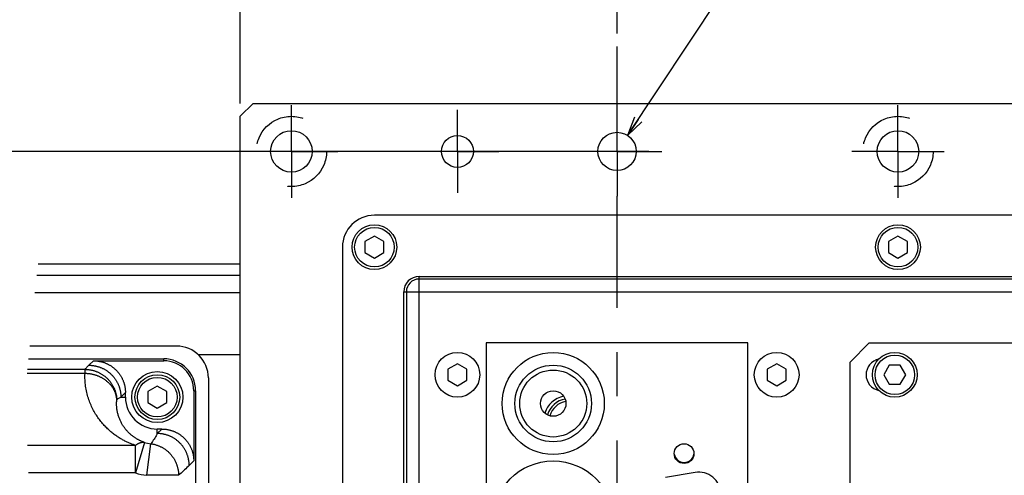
# Model space of a CAD drawing. Extents: x 0 to 2548, y 0 to 1800.
# Tile 26 of 29: x 1740 to 1974, y 1473 to 1581. Entities that reach past the tile are written whole.
import ezdxf

# ---------------------------------------------------------------- set-up
doc = ezdxf.new("R2010")
doc.units = 0
doc.header["$LTSCALE"] = 140.166667
doc.linetypes.add('CENTER', pattern=[0.6, 0.375, -0.075, 0.075, -0.075])
doc.linetypes.add('HIDDEN', pattern=[0.2, 0.1, -0.1])
for name, color, linetype in [('95_ALL_DIM', 7, 'Continuous'), ('DEFAULT_1', 7, 'CENTER'), ('DEFAULT_2', 8, 'HIDDEN')]:
    doc.layers.add(name, color=color, linetype=linetype)
doc.styles.get("Standard").update_dxf_attribs({"font": 'txt', "width": 0.8})
doc.dimstyles.new('DIMSTYLE_10', dxfattribs={"dimtxt": 12.121212, "dimasz": 4.545455, "dimexe": 0.18, "dimexo": 0.0625, "dimgap": 0.09, "dimtad": 1, "dimtih": 1, "dimtoh": 1, "dimdec": 3, "dimlfac": 0.66, "dimdsep": 46, "dimtxsty": 'Standard', "dimblk": 'OPEN', "dimblk1": 'OPEN', "dimblk2": 'OPEN', "dimcen": 0.09, "dimadec": 0, "dimazin": 0, "dimtol": 1, "dimtp": 0.012, "dimtfac": 0.6, "dimtdec": 3, "dimtofl": 0, "dimtmove": 0, "dimatfit": 3, "dimldrblk": 'OPEN', "dimfxl": 0, "dimtolj": 1, "dimarcsym": 0})
doc.dimstyles.new('DIMSTYLE_9', dxfattribs={"dimtxt": 12.121212, "dimasz": 4.545455, "dimexe": 0.18, "dimexo": 0.0625, "dimgap": 0.09, "dimtad": 1, "dimdec": 3, "dimlfac": 0.66, "dimdsep": 46, "dimtxsty": 'Standard', "dimblk": 'OPEN', "dimblk1": 'OPEN', "dimblk2": 'OPEN', "dimcen": 0.09, "dimadec": 0, "dimazin": 0, "dimtol": 1, "dimtp": 0.05, "dimtm": 0.05, "dimtfac": 1, "dimtdec": 3, "dimtofl": 0, "dimtmove": 0, "dimatfit": 3, "dimldrblk": 'OPEN', "dimfxl": 0, "dimtolj": 1, "dimarcsym": 0})

# ---------------------------------------------------------------- blocks, each defined once
blk = doc.blocks.new('_OPEN')
at = {"color": 0, "linetype": 'ByBlock'}
for p, q in [((0, 0), (-1, 0.233)), ((-1, -0.233), (0, 0)), ((-1, 0), (0, 0))]:
    blk.add_line(p, q, dxfattribs=at)
blk = doc.blocks.new('*D37')
at = {"layer": '95_ALL_DIM', "color": 2, "linetype": 'Continuous'}
for p, q in [((1889.72, 1549.65), (1708.87, 1549.65)), ((1711.9, 1549.65), (1711.9, 1489.04)), ((1711.9, 1428.44), (1711.9, 1489.04)), ((1949.57, 1428.44), (1708.87, 1428.44))]:
    blk.add_line(p, q, dxfattribs=at)
at = {"layer": '95_ALL_DIM', "color": 2, "linetype": 'Continuous', "xscale": 4.545455, "yscale": 4.545455, "zscale": 4.545455}
for p, rotation in [((1711.9, 1549.65), 90), ((1711.9, 1428.44), 270)]:
    blk.add_blockref('_OPEN', p, dxfattribs=dict(at, rotation=rotation))
at = {"layer": '95_ALL_DIM', "color": 2, "linetype": 'Continuous'}
for s, width, p in [('0.05', 0.8, (1708.87, 1486.42)), ('%%p', 1.166667, (1708.87, 1472.27)), ('80', 0.8, (1708.87, 1452.88))]:
    blk.add_text(s, height=12.121, rotation=90, dxfattribs=dict(at, width=width)).set_placement(p)
blk = doc.blocks.new('*D38')
at = {"layer": '95_ALL_DIM', "color": 2, "linetype": 'Continuous'}
for p, q in [((1884.65, 1553.44), (1909.72, 1591.31)), ((1909.72, 1591.31), (1909.72, 1591.31)), ((1909.72, 1591.31), (2049.23, 1591.31))]:
    blk.add_line(p, q, dxfattribs=at)
at = {"layer": '95_ALL_DIM', "color": 2, "linetype": 'Continuous', "xscale": 4.545455, "yscale": 4.545455, "zscale": 4.545455, "rotation": 236.507322}
blk.add_blockref('_OPEN', (1884.65, 1553.44), dxfattribs=at)
at = {"layer": '95_ALL_DIM', "color": 2, "linetype": 'Continuous'}
for s, height, width, p in [('(', 16.97, 0.8, (1975.05, 1594.95)), (')', 16.97, 0.8, (2023.53, 1594.95)), ('%%c', 12.121, 1.333333, (1920.1, 1597.38)), ('+0.012', 7.273, 0.8, (1988.62, 1604.65)), ('6 H7', 12.121, 0.8, (1936.26, 1597.38)), (' 0', 7.273, 0.8, (1988.62, 1594.95))]:
    blk.add_text(s, height=height, dxfattribs=dict(at, width=width)).set_placement(p)
blk = doc.blocks.new('*D46')
at = {"layer": '95_ALL_DIM', "color": 2, "linetype": 'Continuous'}
for p, q in [((1792.75, 1561.01), (1792.75, 1594.35)), ((1882.15, 1577.62), (1882.15, 1594.35)), ((1792.75, 1591.31), (1837.45, 1591.31)), ((1882.15, 1591.31), (1837.45, 1591.31))]:
    blk.add_line(p, q, dxfattribs=at)
at = {"layer": '95_ALL_DIM', "color": 2, "linetype": 'Continuous', "xscale": 4.545455, "yscale": 4.545455, "zscale": 4.545455, "rotation": 180}
blk.add_blockref('_OPEN', (1792.75, 1591.31), dxfattribs=at)
at = {"layer": '95_ALL_DIM', "color": 2, "linetype": 'Continuous', "xscale": 4.545455, "yscale": 4.545455, "zscale": 4.545455}
blk.add_blockref('_OPEN', (1882.15, 1591.31), dxfattribs=at)
at = {"layer": '95_ALL_DIM', "color": 2, "linetype": 'Continuous'}
for s, width, p in [('%%p', 1.166667, (1820.68, 1594.35)), ('59', 0.8, (1801.29, 1594.35)), ('0.05', 0.8, (1834.82, 1594.35))]:
    blk.add_text(s, height=12.121, dxfattribs=dict(at, width=width)).set_placement(p)

msp = doc.modelspace()

# ---------------------------------------------------------------- linework, layer by layer
at = {"color": 7, "linetype": 'Continuous'}
for p, q in [((1795.7829, 1561.0119), (1792.7526, 1557.9816)), ((1795.7829, 1561.0119), (2101.8435, 1561.0119)), ((1792.7526, 1298.8907), (1792.7526, 1557.9816)), ((2073.0556, 1534.4968), (1824.5707, 1534.4968)), ((1824.5707, 1529.5271), (1822.3138, 1528.2241)), ((1822.3138, 1528.2241), (1822.3138, 1525.618)), ((1826.8276, 1528.2241), (1824.5707, 1529.5271)), ((1826.8276, 1525.618), (1826.8276, 1528.2241)), ((1948.8132, 1529.5271), (1946.5562, 1528.2241)), ((1946.5562, 1528.2241), (1946.5562, 1525.618)), ((1951.0701, 1528.2241), (1948.8132, 1529.5271)), ((1951.0701, 1525.618), (1951.0701, 1528.2241)), ((1816.995, 1526.921), (1816.995, 1329.9513)), ((1822.3138, 1525.618), (1824.5707, 1524.315)), ((1824.5707, 1524.315), (1826.8276, 1525.618)), ((1946.5562, 1525.618), (1948.8132, 1524.315)), ((1948.8132, 1524.315), (1951.0701, 1525.618)), ((1744.7997, 1522.9635), (1792.7526, 1522.9635)), ((1744.4339, 1520.2491), (1792.7526, 1520.2491)), ((1835.1768, 1336.921), (1835.1768, 1519.9513)), ((1835.1768, 1519.9513), (2062.4495, 1519.9513)), ((2062.4495, 1519.3453), (1835.1768, 1519.3453)), ((1744.0255, 1516.1538), (1792.7526, 1516.1538)), ((1831.5404, 1340.5574), (1831.5404, 1516.315)), ((1831.5404, 1516.315), (2066.0859, 1516.315)), ((1832.1465, 1516.315), (1832.1465, 1340.5574)), ((1777.601, 1503.4362), (1742.8001, 1503.4362)), ((1851.0859, 1504.1938), (1851.0859, 1414.7998)), ((1913.2071, 1504.1938), (1851.0859, 1504.1938)), ((1913.2071, 1414.7998), (1913.2071, 1504.1938)), ((1941.995, 1504.1938), (1937.4495, 1499.6483)), ((1941.995, 1504.1938), (2066.995, 1504.1938)), ((1742.5081, 1500.4059), (1774.5707, 1500.4059)), ((1774.5707, 1499.9533), (1774.5707, 1500.4059)), ((1782.7092, 1501.4547), (1792.7526, 1501.4547)), ((1755.8944, 1497.9056), (1742.2672, 1497.9056)), ((1755.8944, 1496.901), (1755.8944, 1497.9056)), ((1756.8415, 1498.8803), (1757.9144, 1499.9533)), ((1757.9144, 1499.9533), (1774.5707, 1499.9533)), ((1844.2677, 1499.2423), (1841.995, 1497.9302)), ((1841.995, 1497.9302), (1841.995, 1495.3058)), ((1846.5404, 1497.9302), (1844.2677, 1499.2423)), ((1846.5404, 1495.3058), (1846.5404, 1497.9302)), ((1920.0253, 1499.2423), (1917.7526, 1497.9302)), ((1917.7526, 1497.9302), (1917.7526, 1495.3058)), ((1922.298, 1497.9302), (1920.0253, 1499.2423)), ((1922.298, 1495.3058), (1922.298, 1497.9302)), ((1937.4495, 1357.2241), (1937.4495, 1499.6483)), ((1946.7526, 1498.8749), (1945.4495, 1496.618)), ((1949.3586, 1498.8749), (1946.7526, 1498.8749)), ((1950.6616, 1496.618), (1949.3586, 1498.8749)), ((1755.8945, 1496.901), (1742.2066, 1496.901)), ((1785.1768, 1495.8604), (1785.1768, 1361.0119)), ((1945.4495, 1496.618), (1946.7526, 1494.3611)), ((1949.3586, 1494.3611), (1950.6616, 1496.618)), ((1773.0556, 1493.921), (1770.7987, 1492.618)), ((1775.3125, 1492.618), (1773.0556, 1493.921)), ((1841.995, 1495.3058), (1844.2677, 1493.9937)), ((1844.2677, 1493.9937), (1846.5404, 1495.3058)), ((1917.7526, 1495.3058), (1920.0253, 1493.9937)), ((1920.0253, 1493.9937), (1922.298, 1495.3058)), ((1946.7526, 1494.3611), (1949.3586, 1494.3611)), ((1764.4069, 1491.315), (1765.4798, 1492.3879)), ((1764.4069, 1491.315), (1765.4798, 1491.315)), ((1765.4798, 1491.315), (1765.4798, 1492.3879)), ((1770.7987, 1492.618), (1770.7987, 1490.0119)), ((1775.3125, 1490.0119), (1775.3125, 1492.618)), ((1781.6939, 1492.8301), (1781.6939, 1476.1738)), ((1781.6939, 1492.8301), (1782.1465, 1492.8301)), ((1782.1465, 1492.8301), (1782.1465, 1364.0422)), ((1770.7987, 1490.0119), (1773.0556, 1488.7089)), ((1773.0556, 1488.7089), (1775.3125, 1490.0119)), ((1773.0556, 1482.6663), (1773.0556, 1483.7392)), ((1774.1285, 1483.7392), (1773.0556, 1482.6663)), ((1774.1285, 1483.7392), (1773.0556, 1483.7392)), ((1767.8942, 1479.8655), (1742.2416, 1479.8655)), ((1769.9785, 1480.5774), (1767.8944, 1473.3047)), ((1767.8944, 1473.3047), (1767.8944, 1479.8655)), ((1770.5345, 1472.7502), (1771.5525, 1480.2468)), ((1781.6939, 1476.1738), (1780.621, 1475.1009)), ((1767.8944, 1473.3047), (1742.4673, 1473.3047)), ((1778.0998, 1472.7502), (1770.5345, 1472.7502)), ((1900.6459, 1473.4307), (1893.6762, 1472.2018))]:
    msp.add_line(p, q, dxfattribs=at)
for points in [[(1755.8944, 1497.9056), (1756.0528, 1498.0724), (1756.2109, 1498.2374), (1756.3688, 1498.4008), (1756.5266, 1498.5624), (1756.6842, 1498.7222), (1756.8415, 1498.8803)], [(1755.8944, 1497.9056), (1756.0469, 1497.9037), (1756.1993, 1497.8986), (1756.3516, 1497.8906), (1756.5037, 1497.8794), (1756.6556, 1497.8652), (1756.8071, 1497.848), (1756.9583, 1497.8277), (1757.1091, 1497.8043), (1757.2593, 1497.778), (1757.409, 1497.7486), (1757.5581, 1497.7161), (1757.7065, 1497.6807), (1757.8542, 1497.6424), (1758.001, 1497.601), (1758.1471, 1497.5567), (1758.2922, 1497.5095), (1758.4363, 1497.4593), (1758.5794, 1497.4063), (1758.7214, 1497.3504), (1758.8623, 1497.2917), (1759.0019, 1497.2301), (1759.1403, 1497.1657), (1759.2774, 1497.0986), (1759.4131, 1497.0287), (1759.5474, 1496.9561), (1759.6802, 1496.8808), (1759.8114, 1496.8028), (1759.9411, 1496.7223), (1760.0691, 1496.6391), (1760.1954, 1496.5534), (1760.32, 1496.4651), (1760.4428, 1496.3744), (1760.5637, 1496.2812), (1760.6827, 1496.1856), (1760.7998, 1496.0877), (1760.9149, 1495.9874), (1761.028, 1495.8848), (1761.1389, 1495.7799), (1761.2478, 1495.6729), (1761.3545, 1495.5636), (1761.4589, 1495.4523), (1761.5611, 1495.3389), (1761.661, 1495.2234), (1761.7585, 1495.106), (1761.8537, 1494.9866), (1761.9465, 1494.8653), (1762.0367, 1494.7423), (1762.1245, 1494.6174), (1762.2098, 1494.4908), (1762.2925, 1494.3624), (1762.3726, 1494.2325), (1762.4501, 1494.101), (1762.5249, 1493.9679), (1762.597, 1493.8334), (1762.6664, 1493.6975), (1762.733, 1493.5602), (1762.7969, 1493.4216), (1762.858, 1493.2817), (1762.9162, 1493.1406), (1762.9716, 1492.9985), (1763.0241, 1492.8552), (1763.0737, 1492.7109), (1763.1204, 1492.5656), (1763.1642, 1492.4195), (1763.205, 1492.2725), (1763.2428, 1492.1247), (1763.2777, 1491.9762), (1763.3095, 1491.827), (1763.3384, 1491.6772), (1763.3642, 1491.5269), (1763.387, 1491.3761), (1763.4067, 1491.2248), (1763.4234, 1491.0732), (1763.4371, 1490.9213), (1763.4476, 1490.7692)], [(1756.8415, 1498.8803), (1756.9936, 1498.8784), (1757.1456, 1498.8734), (1757.2975, 1498.8653), (1757.4492, 1498.8542), (1757.6007, 1498.8401), (1757.7519, 1498.8229), (1757.9026, 1498.8026), (1758.053, 1498.7794), (1758.2029, 1498.7531), (1758.3522, 1498.7238), (1758.5009, 1498.6916), (1758.649, 1498.6563), (1758.7963, 1498.6181), (1758.9428, 1498.5769), (1759.0885, 1498.5328), (1759.2332, 1498.4858), (1759.377, 1498.4359), (1759.5198, 1498.3831), (1759.6615, 1498.3274), (1759.802, 1498.2689), (1759.9414, 1498.2076), (1760.0795, 1498.1435), (1760.2163, 1498.0767), (1760.3517, 1498.0071), (1760.4857, 1497.9348), (1760.6182, 1497.8599), (1760.7493, 1497.7823), (1760.8787, 1497.7021), (1761.0065, 1497.6193), (1761.1326, 1497.5339), (1761.257, 1497.4461), (1761.3796, 1497.3557), (1761.5004, 1497.2629), (1761.6192, 1497.1678), (1761.7362, 1497.0702), (1761.8512, 1496.9703), (1761.9641, 1496.8682), (1762.075, 1496.7638), (1762.1837, 1496.6572), (1762.2903, 1496.5484), (1762.3948, 1496.4375), (1762.4969, 1496.3246), (1762.5968, 1496.2096), (1762.6943, 1496.0927), (1762.7895, 1495.9738), (1762.8823, 1495.853), (1762.9726, 1495.7304), (1763.0605, 1495.606), (1763.1458, 1495.4799), (1763.2286, 1495.3521), (1763.3088, 1495.2227), (1763.3864, 1495.0917), (1763.4614, 1494.9591), (1763.5337, 1494.8251), (1763.6033, 1494.6897), (1763.6701, 1494.5529), (1763.7342, 1494.4148), (1763.7955, 1494.2755), (1763.854, 1494.1349), (1763.9096, 1493.9932), (1763.9624, 1493.8504), (1764.0124, 1493.7067), (1764.0594, 1493.5619), (1764.1035, 1493.4162), (1764.1447, 1493.2697), (1764.1829, 1493.1224), (1764.2181, 1492.9743), (1764.2504, 1492.8256), (1764.2797, 1492.6763), (1764.306, 1492.5264), (1764.3292, 1492.3761), (1764.3494, 1492.2253), (1764.3666, 1492.0741), (1764.3808, 1491.9227), (1764.3919, 1491.771), (1764.4, 1491.6191), (1764.405, 1491.467), (1764.4069, 1491.315)], [(1757.9144, 1499.9533), (1758.0615, 1499.9518), (1758.2084, 1499.9476), (1758.3552, 1499.9404), (1758.5018, 1499.9305), (1758.6482, 1499.9177), (1758.7943, 1499.9021), (1758.94, 1499.8836), (1759.0853, 1499.8623), (1759.2302, 1499.8382), (1759.3746, 1499.8113), (1759.5184, 1499.7817), (1759.6616, 1499.7492), (1759.8041, 1499.714), (1759.9459, 1499.676), (1760.0869, 1499.6353), (1760.2271, 1499.5918), (1760.3664, 1499.5457), (1760.5047, 1499.4969), (1760.6421, 1499.4454), (1760.7785, 1499.3912), (1760.9137, 1499.3344), (1761.0478, 1499.2751), (1761.1808, 1499.2131), (1761.3125, 1499.1486), (1761.4429, 1499.0815), (1761.572, 1499.0119), (1761.6997, 1498.9398), (1761.8259, 1498.8653), (1761.9507, 1498.7883), (1762.074, 1498.709), (1762.1957, 1498.6273), (1762.3158, 1498.5432), (1762.4342, 1498.4568), (1762.5509, 1498.3681), (1762.6659, 1498.2772), (1762.7791, 1498.1841), (1762.8905, 1498.0888), (1763, 1497.9914), (1763.1075, 1497.8918), (1763.2132, 1497.7902), (1763.3168, 1497.6866), (1763.4184, 1497.581), (1763.5179, 1497.4734), (1763.6154, 1497.3639), (1763.7107, 1497.2525), (1763.8038, 1497.1394), (1763.8947, 1497.0243), (1763.9834, 1496.9076), (1764.0697, 1496.7892), (1764.1538, 1496.6691), (1764.2356, 1496.5474), (1764.3149, 1496.4242), (1764.3919, 1496.2994), (1764.4664, 1496.1731), (1764.5385, 1496.0454), (1764.6081, 1495.9163), (1764.6751, 1495.7859), (1764.7396, 1495.6542), (1764.8016, 1495.5213), (1764.861, 1495.3872), (1764.9178, 1495.2519), (1764.9719, 1495.1155), (1765.0234, 1494.9782), (1765.0723, 1494.8398), (1765.1184, 1494.7005), (1765.1618, 1494.5603), (1765.2026, 1494.4193), (1765.2405, 1494.2775), (1765.2758, 1494.135), (1765.3082, 1493.9918), (1765.3379, 1493.848), (1765.3648, 1493.7036), (1765.3889, 1493.5588), (1765.4102, 1493.4134), (1765.4286, 1493.2677), (1765.4442, 1493.1216), (1765.457, 1492.9752), (1765.467, 1492.8286), (1765.4741, 1492.6819), (1765.4784, 1492.535), (1765.4798, 1492.3879)], [(1767.8942, 1479.8655), (1767.7237, 1479.9204), (1767.5515, 1479.9779), (1767.3777, 1480.0381), (1767.2022, 1480.101), (1767.0251, 1480.1665), (1766.8465, 1480.2349), (1766.6665, 1480.3062), (1766.485, 1480.3804), (1766.3022, 1480.4577), (1766.1181, 1480.5382), (1765.9326, 1480.6217), (1765.7459, 1480.7085), (1765.5581, 1480.7987), (1765.3691, 1480.8922), (1765.1791, 1480.9892), (1764.9882, 1481.0897), (1764.7963, 1481.1938), (1764.6035, 1481.3016), (1764.4099, 1481.4133), (1764.2155, 1481.5287), (1764.0202, 1481.6483), (1763.8242, 1481.772), (1763.6274, 1481.8998), (1763.43, 1482.032), (1763.232, 1482.1687), (1763.0334, 1482.3098), (1762.8345, 1482.4556), (1762.6351, 1482.6062), (1762.4354, 1482.7615), (1762.2357, 1482.9219), (1762.0358, 1483.0874), (1761.8358, 1483.2579), (1761.6361, 1483.4338), (1761.4366, 1483.6151), (1761.2375, 1483.8017), (1761.039, 1483.9939), (1760.8412, 1484.1917), (1760.6442, 1484.3951), (1760.4483, 1484.6043), (1760.2537, 1484.8194), (1760.0602, 1485.0403), (1759.8685, 1485.2672), (1759.6786, 1485.5001), (1759.4905, 1485.7389), (1759.3047, 1485.9838), (1759.1214, 1486.2348), (1758.9404, 1486.4918), (1758.7625, 1486.7549), (1758.5877, 1487.0241), (1758.416, 1487.2993), (1758.248, 1487.5805), (1758.0839, 1487.8676), (1757.9236, 1488.1607), (1757.7678, 1488.4594), (1757.6165, 1488.7639), (1757.4698, 1489.0742), (1757.3284, 1489.3897), (1757.1922, 1489.7105), (1757.0614, 1490.0366), (1756.9366, 1490.3675), (1756.8178, 1490.7032), (1756.7051, 1491.0437), (1756.5989, 1491.3884), (1756.4994, 1491.7374), (1756.4066, 1492.0905), (1756.321, 1492.4471), (1756.2426, 1492.8072), (1756.1715, 1493.1707), (1756.1081, 1493.5365), (1756.0524, 1493.9046), (1756.0045, 1494.275), (1755.9645, 1494.6468), (1755.9326, 1495.02), (1755.9086, 1495.3946), (1755.8928, 1495.7701), (1755.8852, 1496.1462), (1755.8858, 1496.5232), (1755.8945, 1496.901)], [(1763.4476, 1490.7692), (1763.4348, 1490.8997), (1763.4189, 1491.0299), (1763.4001, 1491.1599), (1763.3782, 1491.2895), (1763.3534, 1491.4188), (1763.3256, 1491.5476), (1763.2949, 1491.6759), (1763.2612, 1491.8038), (1763.2246, 1491.931), (1763.1851, 1492.0576), (1763.1427, 1492.1835), (1763.0974, 1492.3087), (1763.0492, 1492.4331), (1762.9982, 1492.5567), (1762.9444, 1492.6794), (1762.8878, 1492.8011), (1762.8284, 1492.9219), (1762.7662, 1493.0416), (1762.7013, 1493.1603), (1762.6337, 1493.2779), (1762.5634, 1493.3943), (1762.4905, 1493.5095), (1762.4149, 1493.6234), (1762.3367, 1493.736), (1762.256, 1493.8472), (1762.1728, 1493.9571), (1762.087, 1494.0655), (1761.9988, 1494.1725), (1761.9082, 1494.2779), (1761.8152, 1494.3818), (1761.7198, 1494.484), (1761.6221, 1494.5846), (1761.5221, 1494.6835), (1761.4199, 1494.7807), (1761.3155, 1494.8762), (1761.209, 1494.9698), (1761.1003, 1495.0616), (1760.9895, 1495.1515), (1760.8768, 1495.2394), (1760.762, 1495.3255), (1760.6453, 1495.4096), (1760.5268, 1495.4916), (1760.4063, 1495.5716), (1760.2841, 1495.6495), (1760.1602, 1495.7253), (1760.0345, 1495.799), (1759.9072, 1495.8705), (1759.7783, 1495.9398), (1759.6479, 1496.0068), (1759.516, 1496.0716), (1759.3826, 1496.1342), (1759.2478, 1496.1944), (1759.1118, 1496.2523), (1758.9744, 1496.3079), (1758.8358, 1496.3611), (1758.696, 1496.4118), (1758.5552, 1496.4602), (1758.4132, 1496.5062), (1758.2703, 1496.5497), (1758.1264, 1496.5907), (1757.9816, 1496.6292), (1757.836, 1496.6652), (1757.6897, 1496.6988), (1757.5426, 1496.7298), (1757.3948, 1496.7582), (1757.2465, 1496.7841), (1757.0976, 1496.8074), (1756.9483, 1496.8282), (1756.7985, 1496.8464), (1756.6484, 1496.862), (1756.498, 1496.875), (1756.3473, 1496.8854), (1756.1964, 1496.8932), (1756.0455, 1496.8984), (1755.8944, 1496.901)], [(1769.9784, 1480.5774), (1769.8774, 1480.6121), (1769.7753, 1480.6484), (1769.6724, 1480.6863), (1769.5685, 1480.7259), (1769.4638, 1480.7673), (1769.3583, 1480.8104), (1769.252, 1480.8553), (1769.1449, 1480.902), (1769.0371, 1480.9507), (1768.9286, 1481.0013), (1768.8195, 1481.0538), (1768.7097, 1481.1084), (1768.5994, 1481.165), (1768.4885, 1481.2238), (1768.3771, 1481.2846), (1768.2653, 1481.3477), (1768.1531, 1481.4129), (1768.0404, 1481.4805), (1767.9275, 1481.5503), (1767.8142, 1481.6226), (1767.7005, 1481.6973), (1767.5866, 1481.7746), (1767.4725, 1481.8544), (1767.3581, 1481.9369), (1767.2436, 1482.0221), (1767.129, 1482.11), (1767.0143, 1482.2007), (1766.8996, 1482.2943), (1766.785, 1482.3908), (1766.6705, 1482.4904), (1766.5562, 1482.5929), (1766.4421, 1482.6986), (1766.3285, 1482.8074), (1766.2152, 1482.9194), (1766.1025, 1483.0346), (1765.9904, 1483.1531), (1765.879, 1483.2749), (1765.7685, 1483.4), (1765.6588, 1483.5286), (1765.5502, 1483.6605), (1765.4428, 1483.7959), (1765.3366, 1483.9347), (1765.2319, 1484.0769), (1765.1286, 1484.2226), (1765.027, 1484.3718), (1764.9272, 1484.5244), (1764.8293, 1484.6804), (1764.7335, 1484.8399), (1764.6398, 1485.0027), (1764.5485, 1485.1689), (1764.4596, 1485.3384), (1764.3734, 1485.5112), (1764.2899, 1485.6872), (1764.2093, 1485.8662), (1764.1317, 1486.0483), (1764.0574, 1486.2335), (1763.9863, 1486.4214), (1763.9188, 1486.612), (1763.8548, 1486.8053), (1763.7945, 1487.0011), (1763.7381, 1487.1992), (1763.6856, 1487.3997), (1763.6372, 1487.6021), (1763.5929, 1487.8066), (1763.5529, 1488.0129), (1763.5172, 1488.2207), (1763.4859, 1488.4301), (1763.4592, 1488.6407), (1763.437, 1488.8522), (1763.4195, 1489.0644), (1763.4066, 1489.2773), (1763.3984, 1489.4905), (1763.3948, 1489.7038), (1763.396, 1489.9172), (1763.4019, 1490.1306), (1763.4124, 1490.3438), (1763.4277, 1490.5567), (1763.4476, 1490.7692)], [(1763.4476, 1490.7692), (1763.6096, 1490.8661), (1763.7708, 1490.9606), (1763.9311, 1491.0527), (1764.0906, 1491.1425), (1764.2492, 1491.2299), (1764.4069, 1491.315)], [(1774.1285, 1483.7392), (1774.2756, 1483.7378), (1774.4225, 1483.7335), (1774.5692, 1483.7264), (1774.7158, 1483.7164), (1774.8622, 1483.7036), (1775.0083, 1483.688), (1775.154, 1483.6695), (1775.2994, 1483.6483), (1775.4443, 1483.6242), (1775.5886, 1483.5973), (1775.7325, 1483.5676), (1775.8756, 1483.5351), (1776.0181, 1483.4999), (1776.1599, 1483.4619), (1776.3009, 1483.4212), (1776.4411, 1483.3778), (1776.5804, 1483.3316), (1776.7188, 1483.2828), (1776.8562, 1483.2313), (1776.9925, 1483.1772), (1777.1278, 1483.1204), (1777.2619, 1483.061), (1777.3949, 1482.999), (1777.5265, 1482.9345), (1777.6569, 1482.8674), (1777.786, 1482.7978), (1777.9137, 1482.7258), (1778.04, 1482.6513), (1778.1648, 1482.5743), (1778.288, 1482.4949), (1778.4097, 1482.4132), (1778.5298, 1482.3291), (1778.6483, 1482.2427), (1778.765, 1482.1541), (1778.88, 1482.0632), (1778.9932, 1481.9701), (1779.1045, 1481.8748), (1779.214, 1481.7773), (1779.3216, 1481.6778), (1779.4272, 1481.5762), (1779.5309, 1481.4725), (1779.6325, 1481.3669), (1779.732, 1481.2593), (1779.8294, 1481.1498), (1779.9247, 1481.0385), (1780.0178, 1480.9253), (1780.1088, 1480.8103), (1780.1974, 1480.6936), (1780.2838, 1480.5752), (1780.3679, 1480.4551), (1780.4496, 1480.3334), (1780.529, 1480.2101), (1780.6059, 1480.0853), (1780.6805, 1479.959), (1780.7525, 1479.8314), (1780.8221, 1479.7023), (1780.8892, 1479.5719), (1780.9537, 1479.4402), (1781.0157, 1479.3072), (1781.0751, 1479.1731), (1781.1318, 1479.0379), (1781.186, 1478.9015), (1781.2375, 1478.7641), (1781.2863, 1478.6258), (1781.3325, 1478.4864), (1781.3759, 1478.3463), (1781.4166, 1478.2053), (1781.4546, 1478.0634), (1781.4898, 1477.921), (1781.5223, 1477.7778), (1781.552, 1477.6339), (1781.5788, 1477.4896), (1781.6029, 1477.3447), (1781.6242, 1477.1994), (1781.6427, 1477.0536), (1781.6583, 1476.9076), (1781.6711, 1476.7612), (1781.6811, 1476.6146), (1781.6882, 1476.4678), (1781.6924, 1476.3209), (1781.6939, 1476.1738)], [(1773.0556, 1482.6663), (1772.9127, 1482.4031), (1772.7636, 1482.1382), (1772.6084, 1481.8718), (1772.4471, 1481.6038), (1772.2799, 1481.3344), (1772.1067, 1481.0639), (1771.9276, 1480.7925), (1771.7428, 1480.5201), (1771.5523, 1480.2468)], [(1780.621, 1475.1009), (1780.619, 1475.253), (1780.614, 1475.405), (1780.606, 1475.5569), (1780.5948, 1475.7086), (1780.5807, 1475.8601), (1780.5635, 1476.0112), (1780.5433, 1476.162), (1780.52, 1476.3124), (1780.4937, 1476.4623), (1780.4645, 1476.6116), (1780.4322, 1476.7603), (1780.3969, 1476.9083), (1780.3587, 1477.0556), (1780.3175, 1477.2022), (1780.2734, 1477.3478), (1780.2264, 1477.4926), (1780.1765, 1477.6364), (1780.1237, 1477.7792), (1780.068, 1477.9209), (1780.0095, 1478.0614), (1779.9482, 1478.2008), (1779.8842, 1478.3389), (1779.8173, 1478.4757), (1779.7477, 1478.6111), (1779.6755, 1478.7451), (1779.6005, 1478.8776), (1779.5229, 1479.0086), (1779.4427, 1479.1381), (1779.3599, 1479.2659), (1779.2745, 1479.392), (1779.1867, 1479.5164), (1779.0963, 1479.639), (1779.0036, 1479.7597), (1778.9084, 1479.8786), (1778.8108, 1479.9956), (1778.711, 1480.1105), (1778.6088, 1480.2235), (1778.5044, 1480.3344), (1778.3978, 1480.4431), (1778.289, 1480.5497), (1778.1782, 1480.6541), (1778.0652, 1480.7563), (1777.9502, 1480.8562), (1777.8333, 1480.9537), (1777.7144, 1481.0489), (1777.5936, 1481.1417), (1777.471, 1481.232), (1777.3467, 1481.3199), (1777.2205, 1481.4052), (1777.0927, 1481.488), (1776.9633, 1481.5682), (1776.8323, 1481.6458), (1776.6998, 1481.7208), (1776.5658, 1481.7931), (1776.4303, 1481.8626), (1776.2935, 1481.9295), (1776.1554, 1481.9936), (1776.0161, 1482.0549), (1775.8755, 1482.1134), (1775.7338, 1482.169), (1775.5911, 1482.2218), (1775.4473, 1482.2717), (1775.3025, 1482.3188), (1775.1568, 1482.3629), (1775.0103, 1482.404), (1774.863, 1482.4423), (1774.715, 1482.4775), (1774.5663, 1482.5098), (1774.4169, 1482.5391), (1774.2671, 1482.5653), (1774.1167, 1482.5886), (1773.9659, 1482.6088), (1773.8148, 1482.626), (1773.6633, 1482.6402), (1773.5116, 1482.6513), (1773.3597, 1482.6593), (1773.2077, 1482.6643), (1773.0556, 1482.6663)], [(1767.8944, 1479.8655), (1767.9754, 1479.9283), (1768.0565, 1479.9883), (1768.1374, 1480.0458), (1768.2183, 1480.1005), (1768.2991, 1480.1524), (1768.3797, 1480.2017), (1768.4601, 1480.2482), (1768.5402, 1480.2919), (1768.6201, 1480.3328), (1768.6997, 1480.3709), (1768.779, 1480.4061), (1768.858, 1480.4385), (1768.9365, 1480.4681), (1769.0147, 1480.4948), (1769.0923, 1480.5186), (1769.1696, 1480.5395), (1769.2463, 1480.5575), (1769.3224, 1480.5726), (1769.398, 1480.5848), (1769.473, 1480.5941), (1769.5473, 1480.6005), (1769.621, 1480.604), (1769.694, 1480.6045), (1769.7663, 1480.6021), (1769.8378, 1480.5968), (1769.9086, 1480.5885), (1769.9785, 1480.5774)], [(1771.5525, 1480.2468), (1771.7015, 1480.2247), (1771.8501, 1480.1996), (1771.9982, 1480.1715), (1772.1456, 1480.1406), (1772.2925, 1480.1067), (1772.4386, 1480.0698), (1772.584, 1480.0301), (1772.7286, 1479.9875), (1772.8723, 1479.9421), (1773.015, 1479.8937), (1773.1568, 1479.8426), (1773.2976, 1479.7886), (1773.4372, 1479.7319), (1773.5757, 1479.6723), (1773.713, 1479.6101), (1773.8491, 1479.5451), (1773.9838, 1479.4774), (1774.1172, 1479.4071), (1774.2491, 1479.3341), (1774.3796, 1479.2585), (1774.5085, 1479.1803), (1774.6359, 1479.0996), (1774.7616, 1479.0164), (1774.8857, 1478.9306), (1775.008, 1478.8425), (1775.1286, 1478.7519), (1775.2473, 1478.6589), (1775.3642, 1478.5636), (1775.4792, 1478.466), (1775.5922, 1478.3661), (1775.7032, 1478.264), (1775.8122, 1478.1598), (1775.919, 1478.0533), (1776.0237, 1477.9448), (1776.1263, 1477.8342), (1776.2266, 1477.7216), (1776.3247, 1477.607), (1776.4205, 1477.4905), (1776.5139, 1477.3721), (1776.605, 1477.2519), (1776.6937, 1477.1299), (1776.7799, 1477.0062), (1776.8637, 1476.8808), (1776.9449, 1476.7537), (1777.0237, 1476.6251), (1777.0998, 1476.4949), (1777.1733, 1476.3632), (1777.2442, 1476.2302), (1777.3125, 1476.0957), (1777.378, 1475.9599), (1777.4409, 1475.8228), (1777.501, 1475.6845), (1777.5583, 1475.5451), (1777.6129, 1475.4045), (1777.6647, 1475.2629), (1777.7136, 1475.1203), (1777.7597, 1474.9767), (1777.8029, 1474.8323), (1777.8432, 1474.687), (1777.8807, 1474.541), (1777.9152, 1474.3943), (1777.9468, 1474.2469), (1777.9755, 1474.0989), (1778.0012, 1473.9505), (1778.024, 1473.8014), (1778.0438, 1473.652), (1778.0606, 1473.5023), (1778.0744, 1473.3522), (1778.0853, 1473.2019), (1778.0931, 1473.0516), (1778.098, 1472.901), (1778.0998, 1472.7502)], [(1780.621, 1475.1009), (1780.3566, 1474.8387), (1780.0882, 1474.5767), (1779.8159, 1474.3149), (1779.5394, 1474.0532), (1779.2589, 1473.7918), (1778.9747, 1473.5307), (1778.6869, 1473.2701), (1778.3952, 1473.0099), (1778.0998, 1472.7502)]]:
    msp.add_lwpolyline(points, dxfattribs=at)
for centre, radius in [((1804.8738, 1549.6483), 4.9242), ((1882.1465, 1549.6483), 4.5455), ((1948.8132, 1549.6483), 4.9242), ((1844.2677, 1549.6483), 3.7879), ((1824.5707, 1526.921), 5.303), ((1824.5707, 1526.921), 4.697), ((1948.8132, 1526.921), 5.303), ((1948.8132, 1526.921), 4.697), ((1844.2677, 1496.618), 5.303), ((1866.995, 1489.7998), 12.1212), ((1920.0253, 1496.618), 5.303), ((1948.0556, 1496.618), 5.303), ((1948.0556, 1496.618), 4.697), ((1866.995, 1489.7998), 9.0909), ((1866.995, 1489.7998), 7.9545), ((1773.0556, 1491.315), 6.0606), ((1773.0556, 1491.315), 5.303), ((1773.0556, 1491.315), 4.697), ((1866.995, 1489.7998), 3.0303), ((1898.0556, 1477.9059), 2.3485), ((1866.995, 1461.7695), 14.3939)]:
    msp.add_circle(centre, radius, dxfattribs=at)
for centre, radius, start, end in [((1824.5707, 1526.921), 7.5758, 90, 180), ((1835.1768, 1516.315), 3.6364, 90, 180), ((1835.1768, 1516.315), 3.0303, 90, 180), ((1777.601, 1495.8604), 7.5758, 0, 90), ((1774.5707, 1492.8301), 7.5758, 0, 90), ((1945.0253, 1496.618), 3.7879, 101.557426, 258.44399), ((1774.5707, 1492.8301), 7.1231, 0, 90), ((1773.0556, 1491.315), 7.5758, 180, 270), ((1870.7662, 1485.6486), 6.0606, 102.492579, 162.014659), ((1870.7662, 1485.6486), 5.303, 100.173681, 164.344035), ((1870.7662, 1485.6486), 4.697, 99.565942, 164.932764), ((1773.0556, 1491.315), 11.1698, 254.00891, 262.265595), ((1898.0556, 1478.2089), 2.3864, 190.510901, 349.489099), ((1773.0556, 1491.315), 18.7352, 254.009187, 262.26648), ((1901.5404, 1468.3574), 5.1515, 0, 100)]:
    msp.add_arc(centre, radius, start, end, dxfattribs=at)
at = {"layer": 'DEFAULT_1', "color": 7, "linetype": 'CENTER'}
for p, q in [((1882.1465, 1560.2544), (1882.1465, 1574.5943)), ((1804.8738, 1549.6483), (1804.8738, 1560.6331)), ((1844.2677, 1549.6483), (1844.2677, 1559.4968)), ((1882.1465, 1549.6483), (1882.1465, 1560.2544)), ((1948.8132, 1549.6483), (1948.8132, 1560.6331)), ((1804.8738, 1549.6483), (1793.8889, 1549.6483)), ((1804.8738, 1549.6483), (1804.8738, 1538.6634)), ((1804.8738, 1549.6483), (1815.8586, 1549.6483)), ((1844.2677, 1549.6483), (1834.4192, 1549.6483)), ((1844.2677, 1549.6483), (1844.2677, 1539.7998)), ((1844.2677, 1549.6483), (1854.1162, 1549.6483)), ((1882.1465, 1549.6483), (1871.5404, 1549.6483)), ((1882.1465, 1549.6483), (1882.1465, 1539.0422)), ((1882.1465, 1549.6483), (1892.7526, 1549.6483)), ((1948.8132, 1549.6483), (1937.8283, 1549.6483)), ((1948.8132, 1549.6483), (1948.8132, 1538.6634)), ((1948.8132, 1549.6483), (1959.798, 1549.6483)), ((1882.1465, 1428.4362), (1882.1465, 1539.0422))]:
    msp.add_line(p, q, dxfattribs=at)
at = {"layer": 'DEFAULT_2', "color": 8, "linetype": 'HIDDEN'}
for centre in [(1804.8738, 1549.6483), (1948.8132, 1549.6483)]:
    msp.add_circle(centre, 8.3333, dxfattribs=at)

# ---------------------------------------------------------------- dimensions: what is measured, and where the dimension line sits
at = {"layer": '95_ALL_DIM', "color": 2, "linetype": 'Continuous'}
dim = msp.add_diameter_dim_2p(p1=(1884.6548, 1553.439), p2=(1879.6382, 1545.8576), dimstyle='DIMSTYLE_10', override={"dimpost": '%%c<>H7'}, dxfattribs=at)
dim.commit()
dim.dimension.update_dxf_attribs({"geometry": '*D38', "text_midpoint": (1978.603, 1603.4362), "dimtype": 163})
dim = msp.add_linear_dim(base=(1882.1465, 1591.315), p1=(1792.7526, 1561.0119), p2=(1882.1465, 1577.6246), dimstyle='DIMSTYLE_9', dxfattribs=at)
dim.commit()
dim.dimension.update_dxf_attribs({"geometry": '*D46', "text_midpoint": (1837.4495, 1600.4059), "dimtype": 160})
dim = msp.add_linear_dim(base=(1711.9028, 1549.6483), p1=(1949.5707, 1428.4362), p2=(1889.7222, 1549.6483), angle=90, dimstyle='DIMSTYLE_9', dxfattribs=at)
dim.commit()
dim.dimension.update_dxf_attribs({"geometry": '*D37', "text_midpoint": (1702.8119, 1489.0422), "dimtype": 160})

doc.saveas('drawing.dxf')
